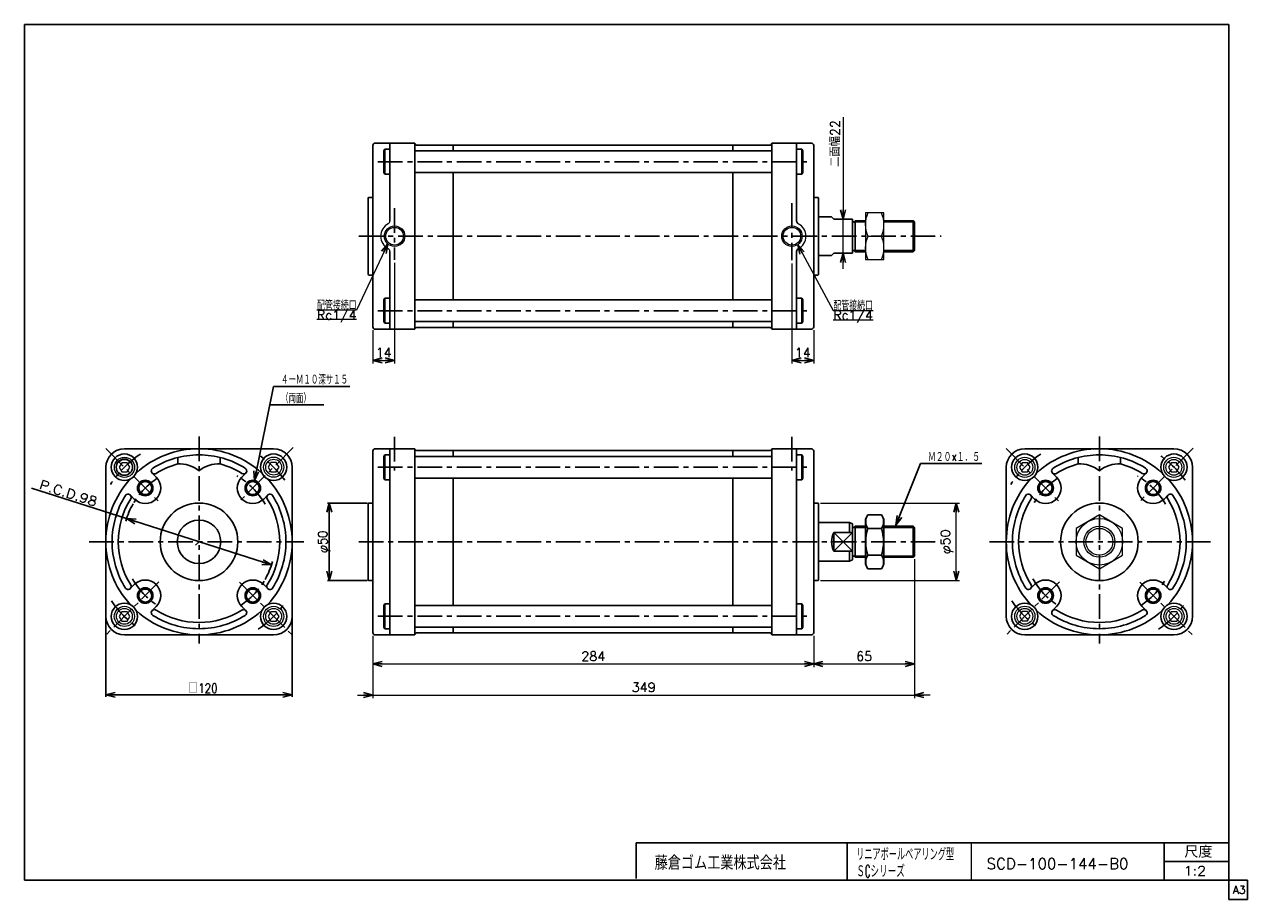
# Model space of a CAD drawing. Header units: millimetres. Extents: x -380 to 408, y -281 to 283.
import ezdxf
from ezdxf.enums import TextEntityAlignment as Align

# ---------------------------------------------------------------- set-up
doc = ezdxf.new("R2010")
doc.units = ezdxf.units.MM
doc.header["$LTSCALE"] = 0.5
doc.linetypes.add('CENTER', pattern=[50.8, 31.75, -6.35, 6.35, -6.35])
doc.layers.add('ZUWAKU', color=7, linetype='Continuous')
doc.styles.add('FdaStyle0', font='txt.shx', dxfattribs={"bigfont": 'bigfont'})
doc.dimstyles.new('DaDimRotatedStyle', dxfattribs={"dimtxt": 6, "dimasz": 6.000004, "dimexe": 2, "dimexo": 2, "dimgap": 2, "dimtad": 3, "dimdsep": 46, "dimtxsty": 'FdaStyle0', "dimblk1": 'OPEN30', "dimblk2": 'OPEN30', "dimsah": 1, "dimcen": 0.09, "dimclrd": 4, "dimclre": 4, "dimclrt": 4, "dimadec": 0, "dimazin": 2, "dimtfac": 1, "dimtdec": 4, "dimtmove": 0, "dimatfit": 0, "dimfxl": 1, "dimarcsym": 0})

# ---------------------------------------------------------------- blocks, each defined once
blk = doc.blocks.new('_OPEN30')
at = {"color": 0, "linetype": 'ByBlock', "lineweight": -2}
for p, q in [((-1, 0.267949), (0, 0)), ((0, 0), (-1, -0.267949)), ((0, 0), (-1, 0))]:
    blk.add_line(p, q, dxfattribs=at)
blk = doc.blocks.new('DC_GROUP_Φ100_1')
at = {"color": 4, "linetype": 'Continuous', "lineweight": 25}
for p, q in [((163.39, -33.11), (161.76, -35.93)), ((161.76, -35.93), (161.76, -64.93)), ((172.13, -33.11), (163.39, -33.11)), ((172.13, -33.11), (173.76, -35.93)), ((173.76, -35.93), (173.76, -64.93)), ((172.13, -41.77), (163.39, -41.77)), ((172.13, -59.09), (163.39, -59.09)), ((163.39, -67.75), (161.76, -64.93)), ((172.13, -67.75), (163.39, -67.75)), ((172.13, -67.75), (173.76, -64.93))]:
    blk.add_line(p, q, dxfattribs=at)
for centre, radius, start, end in [((169.72, -37.44), 7.67, 145.61111, 214.38889), ((165.81, -37.44), 7.67, 325.61111, 34.38889), ((190.71, -50.43), 28.66, 162.41111, 197.58889), ((144.81, -50.43), 28.66, 342.41112, 17.5889), ((169.72, -63.42), 7.67, 145.61111, 214.38889), ((165.81, -63.42), 7.67, 325.61111, 34.38889)]:
    blk.add_arc(centre, radius, start, end, dxfattribs=at)
blk = doc.blocks.new('*D2')
at = {"color": 4, "linetype": 'Continuous', "lineweight": 13}
for p, q in [((-155.53, -110.93), (-155.53, -131.18)), ((128.47, -110.93), (128.47, -131.18)), ((-155.53, -129.18), (128.47, -129.18))]:
    blk.add_line(p, q, dxfattribs=at)
at = {"color": 4, "xscale": 6.000005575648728, "yscale": 5.999978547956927}
for p, rotation in [((-155.53, -129.18), 180), ((128.47, -129.18), 360)]:
    blk.add_blockref('_OPEN30', p, dxfattribs=dict(at, rotation=rotation))
at = {"color": 4, "insert": (-13.53, -127.18), "char_height": 6, "width": 30, "attachment_point": 8, "style": 'FdaStyle0'}
blk.add_mtext('\\T1.00;284', dxfattribs=at)
blk = doc.blocks.new('*D3')
at = {"color": 4, "linetype": 'Continuous', "lineweight": 13}
for p, q in [((193.47, -61.61), (193.47, -131.18)), ((128.47, -110.93), (128.47, -131.18)), ((128.47, -129.18), (193.47, -129.18))]:
    blk.add_line(p, q, dxfattribs=at)
at = {"color": 4, "xscale": 6.000005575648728, "yscale": 5.999978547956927}
for p, rotation in [((128.47, -129.18), 180), ((193.47, -129.18), 360)]:
    blk.add_blockref('_OPEN30', p, dxfattribs=dict(at, rotation=rotation))
at = {"color": 4, "insert": (160.97, -127.18), "char_height": 6, "width": 22.5, "attachment_point": 8, "style": 'FdaStyle0'}
blk.add_mtext('\\T1.00;65', dxfattribs=at)
blk = doc.blocks.new('DA_IMAGEDIMGROUP_1')
at = {"color": 4, "linetype": 'Continuous', "lineweight": 13}
for p, q in [((193.47, -61.61), (193.47, -151.18)), ((-155.53, -110.93), (-155.53, -151.18)), ((-165.53, -149.18), (-155.53, -149.18)), ((-155.53, -149.18), (193.47, -149.18)), ((203.47, -149.18), (193.47, -149.18))]:
    blk.add_line(p, q, dxfattribs=at)
at = {"color": 4, "xscale": 6.000005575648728, "yscale": 5.999978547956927}
for p, rotation in [((-155.53, -149.18), 360), ((193.47, -149.18), 180)]:
    blk.add_blockref('_OPEN30', p, dxfattribs=dict(at, rotation=rotation))
at = {"color": 4, "insert": (18.97, -147.18), "char_height": 6, "width": 30, "attachment_point": 8, "style": 'FdaStyle0'}
blk.add_mtext('\\T1.00;349', dxfattribs=at)
blk = doc.blocks.new('*D5')
at = {"color": 4, "linetype": 'Continuous', "lineweight": 13}
for p, q in [((132.97, -25.43), (222.32, -25.43)), ((220.32, -75.43), (220.32, -25.43)), ((132.97, -75.43), (222.32, -75.43))]:
    blk.add_line(p, q, dxfattribs=at)
at = {"color": 4, "xscale": 6.000005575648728, "yscale": 5.999978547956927}
for p, rotation in [((220.32, -25.43), 90), ((220.32, -75.43), 270)]:
    blk.add_blockref('_OPEN30', p, dxfattribs=dict(at, rotation=rotation))
at = {"color": 4, "insert": (218.32, -50.43), "char_height": 6, "width": 30, "attachment_point": 8, "rotation": 90, "style": 'FdaStyle0'}
blk.add_mtext('\\T1.00;φ50', dxfattribs=at)
blk = doc.blocks.new('DC_GROUP_Φ100_2')
at = {"color": 4, "linetype": 'Continuous', "lineweight": 13}
for p, q in [((-317.28, 0.57), (-319.01, -2.43)), ((-313.81, 0.57), (-317.28, 0.57)), ((-312.08, -2.43), (-313.81, 0.57)), ((-319.01, -2.43), (-317.28, -5.43)), ((-317.28, -5.43), (-313.81, -5.43)), ((-313.81, -5.43), (-312.08, -2.43))]:
    blk.add_line(p, q, dxfattribs=at)
for radius in [6.5, 5.11]:
    blk.add_circle((-315.55, -2.43), radius, dxfattribs=at)
blk = doc.blocks.new('DC_GROUP_Φ100_3')
at = {"color": 4, "linetype": 'Continuous', "lineweight": 13}
for p, q in [((-221.19, 0.66), (-222.93, -2.34)), ((-217.73, 0.66), (-221.19, 0.66)), ((-216, -2.34), (-217.73, 0.66)), ((-222.93, -2.34), (-221.19, -5.34)), ((-221.19, -5.34), (-217.73, -5.34)), ((-217.73, -5.34), (-216, -2.34))]:
    blk.add_line(p, q, dxfattribs=at)
for radius in [6.5, 5.11]:
    blk.add_circle((-219.46, -2.34), radius, dxfattribs=at)
blk = doc.blocks.new('DC_GROUP_Φ100_4')
at = {"color": 4, "linetype": 'Continuous', "lineweight": 13}
for p, q in [((-221.19, -95.51), (-222.93, -98.51)), ((-222.93, -98.51), (-221.19, -101.51)), ((-217.73, -95.51), (-221.19, -95.51)), ((-221.19, -101.51), (-217.73, -101.51)), ((-216, -98.51), (-217.73, -95.51)), ((-217.73, -101.51), (-216, -98.51))]:
    blk.add_line(p, q, dxfattribs=at)
for radius in [6.5, 5.11]:
    blk.add_circle((-219.46, -98.51), radius, dxfattribs=at)
blk = doc.blocks.new('DC_GROUP_Φ100_5')
at = {"color": 4, "linetype": 'Continuous', "lineweight": 13}
for p, q in [((-317.36, -95.51), (-319.09, -98.51)), ((-319.09, -98.51), (-317.36, -101.51)), ((-313.9, -95.51), (-317.36, -95.51)), ((-317.36, -101.51), (-313.9, -101.51)), ((-312.16, -98.51), (-313.9, -95.51)), ((-313.9, -101.51), (-312.16, -98.51))]:
    blk.add_line(p, q, dxfattribs=at)
for radius in [6.5, 5.11]:
    blk.add_circle((-315.63, -98.51), radius, dxfattribs=at)
blk = doc.blocks.new('DC_GROUP_Φ100_6')
at = {"color": 4, "linetype": 'Continuous', "lineweight": 13}
for p, q in [((-317.36, -95.51), (-319.09, -98.51)), ((-319.09, -98.51), (-317.36, -101.51)), ((-313.9, -95.51), (-317.36, -95.51)), ((-317.36, -101.51), (-313.9, -101.51)), ((-312.16, -98.51), (-313.9, -95.51)), ((-313.9, -101.51), (-312.16, -98.51))]:
    blk.add_line(p, q, dxfattribs=at)
for radius in [6.5, 5.11]:
    blk.add_circle((-315.63, -98.51), radius, dxfattribs=at)
blk = doc.blocks.new('DC_GROUP_Φ100_7')
at = {"color": 4, "linetype": 'Continuous', "lineweight": 13}
for p, q in [((262.8, 0.57), (261.07, -2.43)), ((266.27, 0.57), (262.8, 0.57)), ((268, -2.43), (266.27, 0.57)), ((261.07, -2.43), (262.8, -5.43)), ((262.8, -5.43), (266.27, -5.43)), ((266.27, -5.43), (268, -2.43))]:
    blk.add_line(p, q, dxfattribs=at)
for radius in [6.5, 5.11]:
    blk.add_circle((264.54, -2.43), radius, dxfattribs=at)
blk = doc.blocks.new('DC_GROUP_Φ100_8')
at = {"color": 4, "linetype": 'Continuous', "lineweight": 13}
for p, q in [((358.8, 0.57), (357.07, -2.43)), ((362.27, 0.57), (358.8, 0.57)), ((364, -2.43), (362.27, 0.57)), ((357.07, -2.43), (358.8, -5.43)), ((358.8, -5.43), (362.27, -5.43)), ((362.27, -5.43), (364, -2.43))]:
    blk.add_line(p, q, dxfattribs=at)
for radius in [6.5, 5.11]:
    blk.add_circle((360.54, -2.43), radius, dxfattribs=at)
blk = doc.blocks.new('DC_GROUP_Φ100_9')
at = {"color": 4, "linetype": 'Continuous', "lineweight": 13}
for p, q in [((358.89, -95.51), (357.16, -98.51)), ((357.16, -98.51), (358.89, -101.51)), ((362.35, -95.51), (358.89, -95.51)), ((358.89, -101.51), (362.35, -101.51)), ((364.08, -98.51), (362.35, -95.51)), ((362.35, -101.51), (364.08, -98.51))]:
    blk.add_line(p, q, dxfattribs=at)
for radius in [6.5, 5.11]:
    blk.add_circle((360.62, -98.51), radius, dxfattribs=at)
blk = doc.blocks.new('DC_GROUP_Φ100_10')
at = {"color": 4, "linetype": 'Continuous', "lineweight": 13}
for p, q in [((262.8, -95.43), (261.07, -98.43)), ((261.07, -98.43), (262.8, -101.43)), ((266.27, -95.43), (262.8, -95.43)), ((262.8, -101.43), (266.27, -101.43)), ((268, -98.43), (266.27, -95.43)), ((266.27, -101.43), (268, -98.43))]:
    blk.add_line(p, q, dxfattribs=at)
for radius in [6.5, 5.11]:
    blk.add_circle((264.54, -98.43), radius, dxfattribs=at)
blk = doc.blocks.new('DC_GROUP_Φ100_11')
at = {"color": 4, "linetype": 'Continuous', "lineweight": 13}
for p, q in [((312.54, -33.11), (297.54, -41.77)), ((327.54, -41.77), (312.54, -33.11)), ((297.54, -41.77), (297.54, -59.09)), ((327.54, -59.09), (327.54, -41.77)), ((297.54, -59.09), (312.54, -67.75)), ((312.54, -67.75), (327.54, -59.09))]:
    blk.add_line(p, q, dxfattribs=at)
for radius in [15, 10, 8.65]:
    blk.add_circle((312.54, -50.43), radius, dxfattribs=at)
blk = doc.blocks.new('DC_GROUP_Φ100_12')
at = {"color": 4, "linetype": 'Continuous', "lineweight": 13}
for p, q in [((173.76, 161.52), (161.76, 161.52)), ((161.76, 161.52), (161.76, 131.52)), ((173.76, 131.52), (173.76, 161.52)), ((163.38, 146.52), (172.15, 146.52)), ((161.76, 131.52), (173.76, 131.52))]:
    blk.add_line(p, q, dxfattribs=at)
for centre, start, end in [((179.83, 154.02), 155.49503, 204.50497), ((155.69, 154.02), 335.49503, 24.50497), ((179.83, 139.02), 155.49503, 204.50497), ((155.69, 139.02), 335.49503, 24.50497)]:
    blk.add_arc(centre, 18.08, start, end, dxfattribs=at)
blk = doc.blocks.new('DA_IMAGEDIMGROUP_2')
at = {"color": 4, "linetype": 'Continuous', "lineweight": 13}
for p, q in [((147.38, 223.25), (147.38, 157.52)), ((147.38, 135.52), (147.38, 157.52)), ((147.38, 125.52), (147.38, 135.52))]:
    blk.add_line(p, q, dxfattribs=at)
at = {"color": 4, "xscale": 6.000005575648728, "yscale": 5.999978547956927}
for p, rotation in [((147.38, 157.52), 270), ((147.38, 135.52), 90)]:
    blk.add_blockref('_OPEN30', p, dxfattribs=dict(at, rotation=rotation))
at = {"color": 4, "insert": (145.38, 191.25), "char_height": 6, "width": 37.5, "attachment_point": 7, "rotation": 90, "style": 'FdaStyle0'}
blk.add_mtext('\\T1.00;二面幅22', dxfattribs=at)
blk = doc.blocks.new('DC_GROUP_Φ100_13')
at = {"color": 4, "linetype": 'Continuous', "lineweight": 13}
for p, q in [((118.16, 141.04), (141.1, 98.62)), ((141.1, 98.62), (166.7, 98.62)), ((141.1, 92.62), (166.7, 92.62))]:
    blk.add_line(p, q, dxfattribs=at)
at = {"color": 4, "xscale": 6.000005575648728, "yscale": 5.999978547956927, "rotation": 118.4037356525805}
blk.add_blockref('_OPEN30', (118.16, 141.04), dxfattribs=at)
at = {"color": 4, "style": 'FdaStyle0'}
for s, width, p, p2 in [('配管接続口', 0.680851, (141.1, 98.62), (166.7, 98.62)), ('Rc1/4', 0.810127, (141.1, 92.62), (166.7, 92.62))]:
    blk.add_text(s, height=6, dxfattribs=dict(at, width=width)).set_placement(p, p2, align=Align.FIT)
blk = doc.blocks.new('DC_GROUP_Φ100_14')
at = {"color": 4, "linetype": 'Continuous', "lineweight": 13}
for p, q in [((-145.88, 141.56), (-166, 98.81)), ((-166, 98.81), (-191.6, 98.81)), ((-166, 92.81), (-191.6, 92.81))]:
    blk.add_line(p, q, dxfattribs=at)
at = {"color": 4, "xscale": 6.000005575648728, "yscale": 5.999978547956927, "rotation": 64.80010510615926}
blk.add_blockref('_OPEN30', (-145.88, 141.56), dxfattribs=at)
at = {"color": 4, "style": 'FdaStyle0'}
for s, width, p, p2 in [('配管接続口', 0.680851, (-191.6, 98.81), (-166, 98.81)), ('Rc1/4', 0.810127, (-191.6, 92.81), (-166, 92.81))]:
    blk.add_text(s, height=6, dxfattribs=dict(at, width=width)).set_placement(p, p2, align=Align.FIT)
blk = doc.blocks.new('*D20')
at = {"color": 4, "linetype": 'Continuous', "lineweight": 13}
for p, q in [((-141.53, 129.29), (-141.53, 64.52)), ((-155.53, 86.02), (-155.53, 64.52)), ((-155.53, 66.52), (-141.53, 66.52))]:
    blk.add_line(p, q, dxfattribs=at)
at = {"color": 4, "xscale": 6.000005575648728, "yscale": 5.999978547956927}
for p, rotation in [((-155.53, 66.52), 180), ((-141.53, 66.52), 360)]:
    blk.add_blockref('_OPEN30', p, dxfattribs=dict(at, rotation=rotation))
at = {"color": 4, "insert": (-148.53, 68.52), "char_height": 6, "width": 19.5, "attachment_point": 8, "style": 'FdaStyle0'}
blk.add_mtext('\\T1.00;14', dxfattribs=at)
blk = doc.blocks.new('*D21')
at = {"color": 4, "linetype": 'Continuous', "lineweight": 13}
for p, q in [((114.47, 129), (114.47, 64.52)), ((128.47, 86.02), (128.47, 64.52)), ((114.47, 66.52), (128.47, 66.52))]:
    blk.add_line(p, q, dxfattribs=at)
at = {"color": 4, "xscale": 6.000005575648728, "yscale": 5.999978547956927}
for p, rotation in [((114.47, 66.52), 180), ((128.47, 66.52), 360)]:
    blk.add_blockref('_OPEN30', p, dxfattribs=dict(at, rotation=rotation))
at = {"color": 4, "insert": (121.47, 68.52), "char_height": 6, "width": 19.5, "attachment_point": 8, "style": 'FdaStyle0'}
blk.add_mtext('\\T1.00;14', dxfattribs=at)

msp = doc.modelspace()

# ---------------------------------------------------------------- linework, layer by layer
at = {"color": 4, "linetype": 'Continuous', "lineweight": 25}
for p, q in [((-155.526, 205.018), (-155.526, 146.518)), ((-154.026, 206.518), (-128.526, 206.518)), ((-144.526, 206.518), (-144.526, 156.316)), ((-128.526, 206.518), (-128.526, 206.268)), ((-128.526, 206.518), (-128.526, 146.518)), ((-127.526, 205.268), (100.474, 205.268)), ((-103.786, 205.268), (-103.786, 201.518)), ((76.474, 201.518), (76.474, 205.268)), ((101.474, 206.518), (101.474, 206.268)), ((126.974, 206.518), (101.474, 206.518)), ((101.474, 206.518), (101.474, 146.518)), ((117.474, 206.518), (117.474, 156.316)), ((128.474, 205.018), (128.474, 146.518)), ((-147.926, 202.518), (-148.526, 201.479)), ((-148.526, 187.558), (-148.526, 201.479)), ((-144.526, 202.518), (-147.926, 202.518)), ((-147.926, 186.518), (-147.926, 202.518)), ((-128.526, 201.518), (101.474, 201.518)), ((117.474, 202.518), (120.874, 202.518)), ((120.874, 202.518), (121.474, 201.479)), ((120.874, 202.518), (120.874, 186.518)), ((121.474, 201.479), (121.474, 187.558)), ((-147.926, 186.518), (-148.526, 187.558)), ((-144.526, 186.518), (-147.926, 186.518)), ((-128.526, 187.518), (101.474, 187.518)), ((-103.786, 187.518), (-103.786, 146.518)), ((76.474, 146.518), (76.474, 187.518)), ((117.474, 186.518), (120.874, 186.518)), ((120.874, 186.518), (121.474, 187.558)), ((-158.526, 171.018), (-158.526, 146.518)), ((-158.526, 171.018), (-158.526, 146.518)), ((-158.026, 171.518), (-155.526, 171.518)), ((130.974, 171.518), (128.474, 171.518)), ((131.474, 171.018), (131.474, 146.518)), ((131.474, 159.018), (139.974, 159.018)), ((139.974, 159.018), (141.474, 157.518)), ((141.474, 157.518), (153.474, 157.518)), ((153.474, 157.518), (153.474, 135.518)), ((161.763, 155.703), (154.319, 155.703)), ((155.164, 136.553), (155.164, 156.518)), ((161.763, 156.518), (155.164, 156.518)), ((192.659, 156.518), (173.763, 156.518)), ((193.474, 155.703), (173.763, 155.703)), ((193.474, 155.703), (192.659, 156.518)), ((192.659, 156.518), (192.659, 136.518)), ((193.474, 155.703), (193.474, 137.333)), ((193.474, 155.703), (193.474, 137.333)), ((-158.526, 122.018), (-158.526, 146.518)), ((-155.526, 88.018), (-155.526, 146.518)), ((-128.526, 86.518), (-128.526, 146.518)), ((-103.786, 105.518), (-103.786, 146.518)), ((76.474, 146.518), (76.474, 105.518)), ((101.474, 86.518), (101.474, 146.518)), ((128.474, 88.018), (128.474, 146.518)), ((131.474, 122.018), (131.474, 146.518)), ((-144.526, 86.518), (-144.526, 136.72)), ((117.474, 86.518), (117.474, 136.72)), ((131.474, 134.018), (139.974, 134.018)), ((139.974, 134.018), (141.474, 135.518)), ((141.474, 135.518), (153.474, 135.518)), ((161.763, 137.333), (154.319, 137.333)), ((161.763, 136.518), (155.164, 136.518)), ((193.474, 137.333), (173.763, 137.333)), ((192.659, 136.518), (173.763, 136.518)), ((193.474, 137.333), (192.659, 136.518)), ((-158.026, 121.518), (-155.526, 121.518)), ((130.974, 121.518), (128.474, 121.518)), ((-147.926, 106.518), (-148.526, 105.479)), ((-148.526, 105.479), (-148.526, 91.558)), ((-144.526, 106.518), (-147.926, 106.518)), ((-147.926, 106.518), (-147.926, 90.518)), ((-128.526, 105.518), (101.474, 105.518)), ((117.474, 106.518), (120.874, 106.518)), ((120.874, 106.518), (121.474, 105.479)), ((120.874, 90.518), (120.874, 106.518)), ((121.474, 91.558), (121.474, 105.479)), ((-147.926, 90.518), (-148.526, 91.558)), ((-144.526, 90.518), (-147.926, 90.518)), ((-128.526, 91.518), (101.474, 91.518)), ((-128.526, 86.518), (-128.526, 86.768)), ((-127.526, 87.768), (100.474, 87.768)), ((-103.786, 87.768), (-103.786, 91.518)), ((76.474, 91.518), (76.474, 87.768)), ((101.474, 86.518), (101.474, 86.768)), ((117.474, 90.518), (120.874, 90.518)), ((120.874, 90.518), (121.474, 91.558)), ((-154.026, 86.518), (-128.526, 86.518)), ((126.974, 86.518), (101.474, 86.518)), ((-219.475, 49.758), (-231.894, -10.88)), ((-219.475, 49.758), (-170.275, 49.758)), ((-221.932, 37.758), (-187.228, 37.758)), ((-315.545, 9.574), (-267.545, 9.574)), ((-267.3, 9.574), (-219.545, 9.574)), ((-155.526, 8.074), (-155.526, -50.426)), ((-154.026, 9.574), (-128.526, 9.574)), ((-144.526, 9.574), (-144.526, -50.426)), ((-128.526, 9.574), (-128.526, 9.324)), ((-128.526, 9.574), (-128.526, -50.426)), ((-127.526, 8.324), (100.474, 8.324)), ((-103.786, 8.324), (-103.786, 4.574)), ((76.474, 4.574), (76.474, 8.324)), ((101.474, 9.574), (101.474, 9.324)), ((126.974, 9.574), (101.474, 9.574)), ((101.474, 9.574), (101.474, -50.426)), ((117.474, 9.574), (117.474, -50.426)), ((128.474, 8.074), (128.474, -50.426)), ((264.537, 9.574), (312.537, 9.574)), ((312.782, 9.574), (360.537, 9.574)), ((-281.245, 3.872), (-281.245, -0.263)), ((-253.845, 3.872), (-253.845, -0.263)), ((-147.926, 5.574), (-148.526, 4.535)), ((-148.526, -9.387), (-148.526, 4.535)), ((-144.526, 5.574), (-147.926, 5.574)), ((-147.926, -10.426), (-147.926, 5.574)), ((-128.526, 4.574), (101.474, 4.574)), ((117.474, 5.574), (120.874, 5.574)), ((120.874, 5.574), (121.474, 4.535)), ((120.874, 5.574), (120.874, -10.426)), ((121.474, 4.535), (121.474, -9.387)), ((298.837, 3.872), (298.837, -0.263)), ((326.237, 3.872), (326.237, -0.263)), ((-327.545, -50.181), (-327.545, -2.426)), ((-297.703, -6.126), (-295.122, -8.707)), ((-237.387, -6.126), (-239.968, -8.707)), ((-207.545, -2.426), (-207.545, -50.426)), ((181.448, -39.694), (197.313, -0.067)), ((197.313, -0.067), (236.913, -0.067)), ((252.537, -50.181), (252.537, -2.426)), ((282.379, -6.126), (284.96, -8.707)), ((342.695, -6.126), (340.114, -8.707)), ((372.537, -2.426), (372.537, -50.426)), ((-147.926, -10.426), (-148.526, -9.387)), ((-144.526, -10.426), (-147.926, -10.426)), ((-128.526, -9.426), (101.474, -9.426)), ((-103.786, -9.426), (-103.786, -50.426)), ((76.474, -50.426), (76.474, -9.426)), ((117.474, -10.426), (120.874, -10.426)), ((117.474, -10.426), (120.874, -10.426)), ((117.474, -10.426), (120.874, -10.426)), ((120.874, -10.426), (121.474, -9.387)), ((-375.499, -15.857), (-314.211, -35.483)), ((-311.845, -20.268), (-309.265, -22.849)), ((-223.245, -20.268), (-225.826, -22.849)), ((268.237, -20.268), (270.818, -22.849)), ((356.837, -20.268), (354.256, -22.849)), ((-159.226, -25.426), (-184.836, -25.426)), ((-183.636, -25.426), (-183.636, -75.426)), ((-158.526, -25.926), (-158.526, -50.426)), ((-158.526, -25.926), (-158.526, -50.426)), ((-158.026, -25.426), (-155.526, -25.426)), ((130.974, -25.426), (128.474, -25.426)), ((131.474, -25.926), (131.474, -50.426)), ((-314.211, -35.483), (-220.879, -65.369)), ((131.474, -37.926), (151.474, -37.926)), ((151.474, -37.926), (151.474, -44.489)), ((151.474, -37.926), (153.474, -38.859)), ((153.474, -38.859), (153.474, -61.994)), ((141.474, -44.489), (153.474, -44.489)), ((141.474, -44.489), (141.474, -56.363)), ((153.474, -44.489), (141.474, -56.363)), ((141.474, -44.489), (153.474, -56.363)), ((161.763, -41.241), (154.319, -41.241)), ((155.164, -60.391), (155.164, -40.426)), ((161.763, -40.426), (155.164, -40.426)), ((192.659, -40.426), (173.763, -40.426)), ((193.474, -41.241), (173.763, -41.241)), ((193.474, -41.241), (192.659, -40.426)), ((192.659, -40.426), (192.659, -60.426)), ((193.474, -41.241), (193.474, -59.611)), ((193.474, -41.241), (193.474, -59.611)), ((-327.545, -98.426), (-327.545, -50.426)), ((-269.778, -52.659), (-267.545, -50.426)), ((-207.545, -50.672), (-207.545, -98.426)), ((-158.526, -74.926), (-158.526, -50.426)), ((-155.526, -108.926), (-155.526, -50.426)), ((-144.526, -110.426), (-144.526, -50.426)), ((-128.526, -110.426), (-128.526, -50.426)), ((-103.786, -91.426), (-103.786, -50.426)), ((76.474, -50.426), (76.474, -91.426)), ((101.474, -110.426), (101.474, -50.426)), ((117.474, -110.426), (117.474, -50.426)), ((128.474, -108.926), (128.474, -50.426)), ((131.474, -74.926), (131.474, -50.426)), ((252.537, -98.426), (252.537, -50.426)), ((372.537, -50.672), (372.537, -98.426)), ((131.474, -62.926), (151.474, -62.926)), ((150.274, -62.926), (137.791, -62.926)), ((141.474, -56.363), (153.474, -56.363)), ((151.474, -56.363), (151.474, -62.926)), ((151.474, -62.926), (153.474, -61.994)), ((161.763, -59.611), (154.319, -59.611)), ((161.763, -60.426), (155.164, -60.426)), ((193.474, -59.611), (173.763, -59.611)), ((192.659, -60.426), (173.763, -60.426)), ((193.474, -59.611), (192.659, -60.426)), ((-311.845, -80.584), (-309.265, -78.003)), ((-223.245, -80.584), (-225.826, -78.003)), ((-159.226, -75.426), (-184.836, -75.426)), ((-158.026, -75.426), (-155.526, -75.426)), ((130.974, -75.426), (128.474, -75.426)), ((268.237, -80.584), (270.818, -78.003)), ((356.837, -80.584), (354.256, -78.003)), ((-297.703, -94.726), (-295.122, -92.145)), ((-237.387, -94.726), (-239.968, -92.145)), ((-147.926, -90.426), (-148.526, -91.465)), ((-148.526, -91.465), (-148.526, -105.387)), ((-144.526, -90.426), (-147.926, -90.426)), ((-147.926, -90.426), (-147.926, -106.426)), ((-128.526, -91.426), (101.474, -91.426)), ((117.474, -90.426), (120.874, -90.426)), ((120.874, -90.426), (121.474, -91.465)), ((120.874, -106.426), (120.874, -90.426)), ((121.474, -105.387), (121.474, -91.465)), ((282.379, -94.726), (284.96, -92.145)), ((342.695, -94.726), (340.114, -92.145)), ((-327.545, -99.626), (-327.545, -150.264)), ((-207.545, -99.626), (-207.545, -150.264)), ((-147.926, -106.426), (-148.526, -105.387)), ((-144.526, -106.426), (-147.926, -106.426)), ((-128.526, -105.426), (101.474, -105.426)), ((-128.526, -110.426), (-128.526, -110.176)), ((-127.526, -109.176), (100.474, -109.176)), ((-103.786, -109.176), (-103.786, -105.426)), ((76.474, -105.426), (76.474, -109.176)), ((101.474, -110.426), (101.474, -110.176)), ((117.474, -106.426), (120.874, -106.426)), ((120.874, -106.426), (121.474, -105.387)), ((-267.791, -110.426), (-315.545, -110.426)), ((-219.545, -110.426), (-267.545, -110.426)), ((-154.026, -110.426), (-128.526, -110.426)), ((126.974, -110.426), (101.474, -110.426)), ((312.291, -110.426), (264.537, -110.426)), ((360.537, -110.426), (312.537, -110.426)), ((-327.545, -149.064), (-207.545, -149.064))]:
    msp.add_line(p, q, dxfattribs=at)
at = {"color": 4, "linetype": 'CENTER', "lineweight": 25}
for p, q in [((-152.251, 194.518), (126.236, 194.518)), ((114.474, 167.722), (114.474, 131.003)), ((-141.526, 164.591), (-141.526, 131.287)), ((-164.625, 146.518), (210.613, 146.518)), ((-152.251, 98.518), (126.236, 98.518)), ((-267.545, 17.334), (-267.545, -115.888)), ((-141.526, 17.126), (-141.526, -4.525)), ((114.474, 17.126), (114.474, -4.525)), ((312.537, 17.334), (312.537, -115.888)), ((-327.572, 9.601), (-293.082, -24.889)), ((-206.875, 10.244), (-241.542, -24.423)), ((252.51, 9.601), (287, -24.889)), ((372.92, 9.957), (338.54, -24.423)), ((-152.251, -2.426), (126.236, -2.426)), ((-338.298, -50.426), (-200.008, -50.426)), ((-164.625, -50.426), (209.228, -50.426)), ((241.784, -50.426), (384.208, -50.426)), ((-293.322, -76.203), (-327.545, -110.426)), ((-241.471, -76.501), (-207.545, -110.426)), ((286.76, -76.203), (252.537, -110.426)), ((338.611, -76.501), (372.537, -110.426)), ((-152.251, -98.426), (126.236, -98.426))]:
    msp.add_line(p, q, dxfattribs=at)
at = {"color": 4, "linetype": 'Continuous', "lineweight": 13}
msp.add_line((161.763, 156.518), (161.763, 136.518), dxfattribs=at)
for centre, radius in [((-141.276, 206.518), 0.204), ((-141.526, 146.518), 6.597), ((-141.526, 146.518), 5.697), ((114.474, 146.518), 6.6), ((114.474, 146.518), 5.697), ((-141.276, 9.574), 0.204)]:
    msp.add_circle(centre, radius, dxfattribs=at)
at = {"color": 4, "linetype": 'Continuous', "lineweight": 25}
for centre, radius in [((-315.629, -2.343), 8.5), ((-315.629, -2.343), 5.25), ((-219.462, -2.343), 8.5), ((264.454, -2.343), 8.5), ((360.62, -2.343), 8.5), ((-302.194, -15.778), 5), ((-302.194, -15.778), 4.2), ((-232.897, -15.778), 5), ((-232.897, -15.778), 4.2), ((277.889, -15.778), 5), ((277.889, -15.778), 4.2), ((347.185, -15.778), 5), ((347.185, -15.778), 4.2), ((-267.545, -50.426), 25), ((312.537, -50.426), 25), ((-267.545, -50.426), 14), ((-302.194, -85.074), 5), ((-302.194, -85.074), 4.2), ((-232.897, -85.074), 5), ((-232.897, -85.074), 4.2), ((277.889, -85.074), 5), ((277.889, -85.074), 4.2), ((347.185, -85.074), 5), ((347.185, -85.074), 4.2), ((-315.629, -98.509), 8.5), ((-219.462, -98.509), 8.5), ((264.454, -98.509), 8.5), ((360.62, -98.509), 8.5)]:
    msp.add_circle(centre, radius, dxfattribs=at)
for centre, radius, start, end in [((-154.026, 205.018), 1.5, 90, 180), ((-127.526, 206.268), 1, 180, 270), ((100.474, 206.268), 1, 270, 0), ((126.974, 205.018), 1.5, 0, 90), ((-158.026, 171.018), 0.5, 90, 180), ((-158.026, 171.018), 0.5, 90, 180), ((130.974, 171.018), 0.5, 0, 90), ((119.474, 156.316), 2, 180, 242.964308), ((154.319, 156.518), 0.845, 180, 357.628158), ((119.474, 136.72), 2, 117.035692, 180), ((154.319, 136.518), 0.845, 2.371842, 180), ((-158.026, 122.018), 0.5, 180, 270), ((130.974, 122.018), 0.5, 270, 0), ((-154.026, 88.018), 1.5, 180, 270), ((-127.526, 86.768), 1, 90, 180), ((100.474, 86.768), 1, 0, 90), ((126.974, 88.018), 1.5, 270, 0), ((-315.545, -2.426), 12, 90, 180), ((-267.545, -50.426), 60, 90, 132.423346), ((-267.545, -50.426), 60, 47.576654, 89.765627), ((-219.545, -2.426), 12, 0, 90), ((-154.026, 8.074), 1.5, 90, 180), ((-127.526, 9.324), 1, 180, 270), ((100.474, 9.324), 1, 270, 0), ((126.974, 8.074), 1.5, 0, 90), ((264.537, -2.426), 12, 90, 180), ((312.537, -50.426), 60, 90, 132.423346), ((312.537, -50.426), 60, 47.576654, 89.765627), ((360.537, -2.426), 12, 0, 90), ((-267.545, -50.426), 56, 90, 122.160412), ((-267.545, -50.426), 56, 57.839588, 90), ((312.537, -50.426), 56, 90, 122.160412), ((312.537, -50.426), 56, 57.839588, 90), ((-296.289, -4.712), 2, 122.160412, 302.160412), ((-267.545, -50.426), 52, 105.275557, 122.160412), ((-280.084, -20.23), 20, 51.016046, 93.329528), ((-255.007, -20.23), 20, 86.670472, 128.983954), ((-267.545, -50.426), 52, 57.839588, 74.724443), ((-238.802, -4.712), 2, 237.839588, 57.839588), ((283.793, -4.712), 2, 122.160412, 302.160412), ((312.537, -50.426), 52, 105.275557, 122.160412), ((299.998, -20.23), 20, 51.016046, 93.329528), ((325.075, -20.23), 20, 86.670472, 128.983954), ((312.537, -50.426), 52, 57.839588, 74.724443), ((341.281, -4.712), 2, 237.839588, 57.839588), ((-267.545, -50.426), 60, 137.576654, 179.765627), ((-302.194, -15.778), 10, 225, 45), ((-232.897, -15.778), 10, 135, 315), ((-267.545, -50.426), 60, 0, 42.423346), ((312.537, -50.426), 60, 137.576654, 179.765627), ((277.889, -15.778), 10, 225, 45), ((347.185, -15.778), 10, 135, 315), ((312.537, -50.426), 60, 0, 42.423346), ((-267.545, -50.426), 56, 147.839588, 180), ((-267.545, -50.426), 52, 147.839588, 180), ((-313.26, -21.682), 2, 327.839588, 147.839588), ((-221.831, -21.682), 2, 32.160412, 212.160412), ((-267.545, -50.426), 52, 0, 32.160412), ((-267.545, -50.426), 56, 0, 32.160412), ((312.537, -50.426), 56, 147.839588, 180), ((312.537, -50.426), 52, 147.839588, 180), ((266.823, -21.682), 2, 327.839588, 147.839588), ((358.251, -21.682), 2, 32.160412, 212.160412), ((312.537, -50.426), 52, 0, 32.160412), ((312.537, -50.426), 56, 0, 32.160412), ((-267.545, -50.426), 49, 149.914377, 164.19633), ((-158.026, -25.926), 0.5, 90, 180), ((-158.026, -25.926), 0.5, 90, 180), ((130.974, -25.926), 0.5, 0, 90), ((152.474, -50.426), 12.5, 151.642363, 208.357637), ((154.319, -40.426), 0.845, 180, 357.628158), ((-267.545, -50.426), 60, 180, 222.423346), ((-267.545, -50.426), 56, 180, 212.160412), ((-267.545, -50.426), 52, 180, 212.160412), ((-267.545, -50.426), 52, 327.839588, 360), ((-267.545, -50.426), 60, 317.576654, 359.765627), ((-267.545, -50.426), 56, 327.839588, 360), ((312.537, -50.426), 60, 180, 222.423346), ((312.537, -50.426), 56, 180, 212.160412), ((312.537, -50.426), 52, 180, 212.160412), ((312.537, -50.426), 52, 327.839588, 360), ((312.537, -50.426), 60, 317.576654, 359.765627), ((312.537, -50.426), 56, 327.839588, 360), ((154.319, -60.426), 0.845, 2.371842, 180), ((-267.545, -50.426), 49, 330.285437, 344.868677), ((-313.26, -79.17), 2, 212.160412, 32.160412), ((-302.194, -85.074), 10, 315, 135), ((-232.897, -85.074), 10, 45, 225), ((-221.831, -79.17), 2, 147.839588, 327.839588), ((-158.026, -74.926), 0.5, 180, 270), ((130.974, -74.926), 0.5, 270, 0), ((266.823, -79.17), 2, 212.160412, 32.160412), ((277.889, -85.074), 10, 315, 135), ((347.185, -85.074), 10, 45, 225), ((358.251, -79.17), 2, 147.839588, 327.839588), ((-296.289, -96.14), 2, 57.839588, 237.839588), ((-267.545, -50.426), 52, 237.839588, 270), ((-267.545, -50.426), 52, 270, 302.160412), ((-238.802, -96.14), 2, 302.160412, 122.160412), ((283.793, -96.14), 2, 57.839588, 237.839588), ((312.537, -50.426), 52, 237.839588, 270), ((312.537, -50.426), 52, 270, 302.160412), ((341.281, -96.14), 2, 302.160412, 122.160412), ((-315.545, -98.426), 12, 180, 270), ((-267.545, -50.426), 60, 227.576654, 269.765627), ((-267.545, -50.426), 56, 237.839588, 270), ((-267.545, -50.426), 60, 270, 312.423346), ((-267.545, -50.426), 56, 270, 302.160412), ((-219.545, -98.426), 12, 270, 360), ((264.537, -98.426), 12, 180, 270), ((312.537, -50.426), 60, 227.576654, 269.765627), ((312.537, -50.426), 56, 237.839588, 270), ((312.537, -50.426), 60, 270, 312.423346), ((312.537, -50.426), 56, 270, 302.160412), ((360.537, -98.426), 12, 270, 360), ((-154.026, -108.926), 1.5, 180, 270), ((-127.526, -110.176), 1, 90, 180), ((100.474, -110.176), 1, 0, 90), ((126.974, -108.926), 1.5, 270, 0)]:
    msp.add_arc(centre, radius, start, end, dxfattribs=at)
at = {"color": 4, "linetype": 'Continuous', "lineweight": 13}
for centre, radius, start, end in [((-141.526, 146.518), 9, 117.035692, 242.964308), ((-146.526, 156.316), 2, 297.035692, 0), ((114.474, 146.518), 9, 297.035692, 62.964308), ((-146.526, 136.72), 2, 0, 62.964308)]:
    msp.add_arc(centre, radius, start, end, dxfattribs=at)
at = {"color": 4, "linetype": 'CENTER', "lineweight": 25}
for centre, radius, start, end in [((-267.545, -50.426), 68, 123.762253, 147.017956), ((-267.545, -50.426), 68, 35.630923, 56.425835), ((312.537, -50.426), 68, 123.762253, 147.017956), ((312.537, -50.426), 68, 35.630923, 56.425835), ((-267.545, -50.426), 49, 123.286596, 148.90521), ((-267.545, -50.426), 49, 29.708026, 60.041852), ((312.537, -50.426), 49, 123.286596, 148.90521), ((312.537, -50.426), 49, 29.708026, 60.041852), ((-267.545, -50.426), 49, 209.054326, 236.534621), ((-267.545, -50.426), 49, 303.286596, 328.747672), ((312.537, -50.426), 49, 209.054326, 236.534621), ((312.537, -50.426), 49, 303.286596, 328.747672), ((-267.545, -50.426), 68, 214.111929, 233.857322), ((-267.545, -50.426), 68, 304.168926, 324.625684), ((312.537, -50.426), 68, 214.111929, 233.857322), ((312.537, -50.426), 68, 304.168926, 324.625684)]:
    msp.add_arc(centre, radius, start, end, dxfattribs=at)
at = {"layer": 'ZUWAKU', "color": 5, "linetype": 'Continuous', "lineweight": 25}
for p, q in [((-380, -268.5), (-380, 283)), ((396, 283), (-380, 283)), ((396, -281), (396, 283)), ((408, -268.5), (-380, -268.5)), ((408, -281), (408, -268.5)), ((396, -281), (408, -281))]:
    msp.add_line(p, q, dxfattribs=at)
at = {"layer": 'ZUWAKU', "color": 4, "linetype": 'Continuous', "lineweight": 25}
for p, q in [((14, -244.5), (396, -244.5)), ((14, -267.43), (14, -244.5)), ((150, -244.5), (150, -268.5)), ((354.27, -268.5), (354.27, -244.5)), ((354.27, -256.5), (396, -256.5))]:
    msp.add_line(p, q, dxfattribs=at)
at = {"layer": 'ZUWAKU', "color": 4, "linetype": 'Continuous', "lineweight": 13}
msp.add_line((230, -244.5), (230, -268.5), dxfattribs=at)

# ---------------------------------------------------------------- block references
at = {"linetype": 'Continuous'}
for name in ['DA_IMAGEDIMGROUP_2', 'DC_GROUP_Φ100_12', 'DC_GROUP_Φ100_14', 'DC_GROUP_Φ100_13', 'DC_GROUP_Φ100_2', 'DC_GROUP_Φ100_3', 'DC_GROUP_Φ100_7', 'DC_GROUP_Φ100_8', 'DC_GROUP_Φ100_1', 'DC_GROUP_Φ100_11', 'DA_IMAGEDIMGROUP_1', 'DC_GROUP_Φ100_5', 'DC_GROUP_Φ100_6', 'DC_GROUP_Φ100_4', 'DC_GROUP_Φ100_10', 'DC_GROUP_Φ100_9']:
    msp.add_blockref(name, (0, 0), dxfattribs=at)
at = {"color": 4, "xscale": 6.000005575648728, "yscale": 5.999978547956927}
for p, rotation in [((-231.894, -10.88), 258.4254042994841), ((-183.636, -25.426), 90), ((-314.211, -35.483), 162.2440024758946), ((181.448, -39.694), 248.1810151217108), ((-220.879, -65.369), 342.2440024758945), ((-183.636, -75.426), 270), ((-327.545, -149.064), 180), ((-207.545, -149.064), 360)]:
    msp.add_blockref('_OPEN30', p, dxfattribs=dict(at, rotation=rotation))

# ---------------------------------------------------------------- texts
at = {"color": 4, "style": 'FdaStyle0'}
for s, height, width, p, p2 in [('４ーＭ１０深サ１５', 6, 0.666667, (-214.675, 50.958), (-171.475, 50.958)), ('（両面）', 6, 0.666667, (-214.675, 38.958), (-195.475, 38.958)), ('Ｍ２０×１．５', 6, 0.666667, (202.113, 1.133), (235.713, 1.133)), ('□120', 6, 0.761905, (-274.745, -147.864), (-255.545, -147.864)), ('リニアボールベアリング型', 8, 0.522784, (155.846, -255.825), (218.946, -255.825)), ('ＳCシリーズ', 8, 0.539655, (155.938, -266.752), (187.238, -266.752)), ('SCD-100-144-B0', 7, 0.823423, (239.887, -261.4), (331.287, -261.4)), ('1:2', 6, 0.8, (366.87, -265.5), (381.27, -265.5))]:
    msp.add_text(s, height=height, dxfattribs=dict(at, width=width)).set_placement(p, p2, align=Align.FIT)
for s, rotation, width, p, p2 in [('P.C.D.98', -17.755998, 0.8, (-370.894, -16.072), (-334.324, -27.783)), ('φ50', 90, 0.75, (-184.836, -57.626), (-184.836, -43.226))]:
    msp.add_text(s, height=6, rotation=rotation, dxfattribs=dict(at, width=width)).set_placement(p, p2, align=Align.FIT)
at = {"layer": 'ZUWAKU', "color": 4, "style": 'FdaStyle0'}
for s, height, width, p, p2 in [('藤倉ゴム工業株式会社', 9, 0.652778, (26.025, -261.815), (110.625, -261.815)), ('尺度', 7.6, 0.749175, (367.23, -254.06), (385.39, -254.06))]:
    msp.add_text(s, height=height, dxfattribs=dict(at, width=width)).set_placement(p, p2, align=Align.FIT)
at = {"layer": 'ZUWAKU', "color": 7, "style": 'FdaStyle0', "width": 0.8}
msp.add_text('A3', height=5, dxfattribs=at).set_placement((398.615, -277.25), (406.615, -277.25), align=Align.FIT)

# ---------------------------------------------------------------- dimensions: what is measured, and where the dimension line sits
at = {"linetype": 'Continuous', "lineweight": 13}
for base, p1, p2, picture, middle in [((-141.526, 66.518), (-155.526, 88.018), (-141.526, 131.287), '*D20', (-148.526, 66.518)), ((128.474, 66.518), (114.474, 131.003), (128.474, 88.018), '*D21', (121.474, 66.518)), ((193.474, -129.176), (128.474, -108.926), (193.474, -59.611), '*D3', (160.974, -129.176)), ((128.474, -129.176), (-155.526, -108.926), (128.474, -108.926), '*D2', (-13.526, -129.176))]:
    dim = msp.add_linear_dim(base=base, p1=p1, p2=p2, dimstyle='DaDimRotatedStyle', override={"dimtxt": 6, "dimasz": 6.000004, "dimexe": 2, "dimexo": 2, "dimgap": 2, "dimtad": 3, "dimtih": 0, "dimtoh": 0, "dimdec": 2, "dimzin": 8, "dimtxsty": 'FdaStyle0', "dimblk1": 'OPEN30', "dimblk2": 'OPEN30', "dimsah": 1, "dimclrd": 4, "dimclre": 4, "dimclrt": 4, "dimazin": 2, "dimtofl": 1, "dimatfit": 0, "dimtolj": 0, "dimtzin": 8}, dxfattribs=at)
    dim.commit()
    dim.dimension.update_dxf_attribs({"geometry": picture, "text_midpoint": middle})
dim = msp.add_linear_dim(base=(220.318, -25.426), p1=(130.974, -75.426), p2=(130.974, -25.426), angle=90, text='φ<>', dimstyle='DaDimRotatedStyle', override={"dimtxt": 6, "dimasz": 6.000004, "dimexe": 2, "dimexo": 2, "dimgap": 2, "dimtad": 3, "dimtih": 0, "dimtoh": 0, "dimdec": 2, "dimzin": 8, "dimtxsty": 'FdaStyle0', "dimblk1": 'OPEN30', "dimblk2": 'OPEN30', "dimsah": 1, "dimclrd": 4, "dimclre": 4, "dimclrt": 4, "dimazin": 2, "dimtofl": 1, "dimatfit": 0, "dimtolj": 0, "dimtzin": 8}, dxfattribs=at)
dim.commit()
dim.dimension.update_dxf_attribs({"geometry": '*D5', "text_midpoint": (220.318, -50.426)})

doc.saveas('drawing.dxf')
